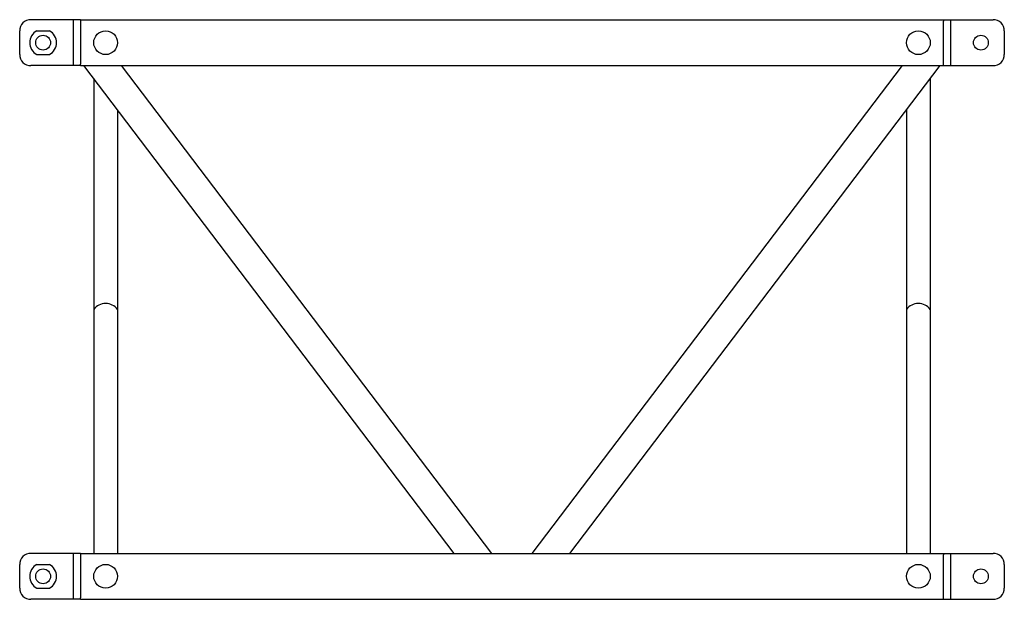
# Model space of a CAD drawing. Extents: x 114 to 1164, y 87 to 705.
import ezdxf

# ---------------------------------------------------------------- set-up
doc = ezdxf.new("R2010")
doc.units = 0
doc.layers.get('0').update_dxf_attribs({"linetype": 'CONTINUOUS'})
doc.layers.add('M24S', color=7, linetype='CONTINUOUS')

msp = doc.modelspace()

# ---------------------------------------------------------------- linework, layer by layer
at = {"color": 6}
for p, q in [((178.891721, 704.807125), (1098.891721, 704.807125)), ((178.891721, 656.407125), (1098.891721, 656.407125)), ((577.22011, 135.807125), (182.134484, 656.407125)), ((617.391721, 135.807125), (222.306095, 656.407125)), ((660.391721, 135.807125), (1055.477347, 656.407125)), ((700.563332, 135.807125), (1095.648958, 656.407125)), ((192.854803, 642.281077), (192.854803, 135.807125)), ((1084.928639, 642.281077), (1084.928639, 135.807125)), ((218.254803, 608.811776), (218.254803, 135.807125)), ((1059.528639, 608.811776), (1059.528639, 135.807125)), ((178.891721, 135.807125), (1098.891721, 135.807125)), ((612.391721, 135.807125), (665.391721, 135.807125)), ((178.891721, 87.407125), (1098.891721, 87.407125))]:
    msp.add_line(p, q, dxfattribs=at)
for centre in [(205.554803, 680.607125), (1072.228639, 680.607125), (205.554803, 111.607125), (1072.228639, 111.607125)]:
    msp.add_circle(centre, 12.7, dxfattribs=at)
for centre in [(205.554803, 386.864803), (1072.228639, 386.864803)]:
    msp.add_arc(centre, 15.707021, 36.044951, 143.955049, dxfattribs=at)
at = {"layer": 'M24S', "color": 6}
for p, q in [((178.891721, 705.107125), (125.891721, 705.107125)), ((170.891721, 705.107125), (170.891721, 656.107125)), ((178.891721, 705.107125), (178.891721, 703.547125)), ((178.891721, 703.547125), (178.891721, 657.667125)), ((1098.891721, 705.107125), (1151.891721, 705.107125)), ((1098.891721, 705.107125), (1098.891721, 703.547125)), ((1098.891721, 657.667125), (1098.891721, 703.547125)), ((1106.891721, 656.107125), (1106.891721, 705.107125)), ((113.891721, 668.107125), (113.891721, 693.107125)), ((132.192269, 693.226554), (145.591173, 693.226554)), ((1163.891721, 693.107125), (1163.891721, 668.107125)), ((132.192269, 667.987695), (145.591173, 667.987695)), ((178.891721, 656.107125), (125.891721, 656.107125)), ((178.891721, 656.107125), (178.891721, 657.667125)), ((1098.891721, 656.107125), (1098.891721, 657.667125)), ((1098.891721, 656.107125), (1151.891721, 656.107125)), ((178.891721, 136.107125), (125.891721, 136.107125)), ((170.891721, 136.107125), (170.891721, 87.107125)), ((178.891721, 136.107125), (178.891721, 134.547125)), ((178.891721, 134.547125), (178.891721, 88.667125)), ((1098.891721, 136.107125), (1151.891721, 136.107125)), ((1098.891721, 136.107125), (1098.891721, 134.547125)), ((1098.891721, 88.667125), (1098.891721, 134.547125)), ((1106.891721, 87.107125), (1106.891721, 136.107125)), ((113.891721, 99.107125), (113.891721, 124.107125)), ((132.192269, 124.226554), (145.591173, 124.226554)), ((1163.891721, 124.107125), (1163.891721, 99.107125)), ((132.192269, 98.987695), (145.591173, 98.987695)), ((178.891721, 87.107125), (125.891721, 87.107125)), ((178.891721, 87.107125), (178.891721, 88.667125)), ((1098.891721, 87.107125), (1098.891721, 88.667125)), ((1098.891721, 87.107125), (1151.891721, 87.107125))]:
    msp.add_line(p, q, dxfattribs=at)
for centre in [(138.891721, 680.607125), (1138.891721, 680.607125), (138.891721, 111.607125), (1138.891721, 111.607125)]:
    msp.add_circle(centre, 7.9375, dxfattribs=at)
for centre, radius, start, end in [((125.891721, 693.107125), 12, 90, 180), ((1151.891721, 693.107125), 12, 0, 90), ((138.891721, 680.607125), 14.2875, 117.963113, 242.036887), ((138.891721, 680.607125), 14.2875, 297.963113, 62.036887), ((125.891721, 668.107125), 12, 180, 270), ((1151.891721, 668.107125), 12, 270, 0), ((125.891721, 124.107125), 12, 90, 180), ((1151.891721, 124.107125), 12, 0, 90), ((138.891721, 111.607125), 14.2875, 117.963113, 242.036887), ((138.891721, 111.607125), 14.2875, 297.963113, 62.036887), ((125.891721, 99.107125), 12, 180, 270), ((1151.891721, 99.107125), 12, 270, 0)]:
    msp.add_arc(centre, radius, start, end, dxfattribs=at)

doc.saveas('drawing.dxf')
